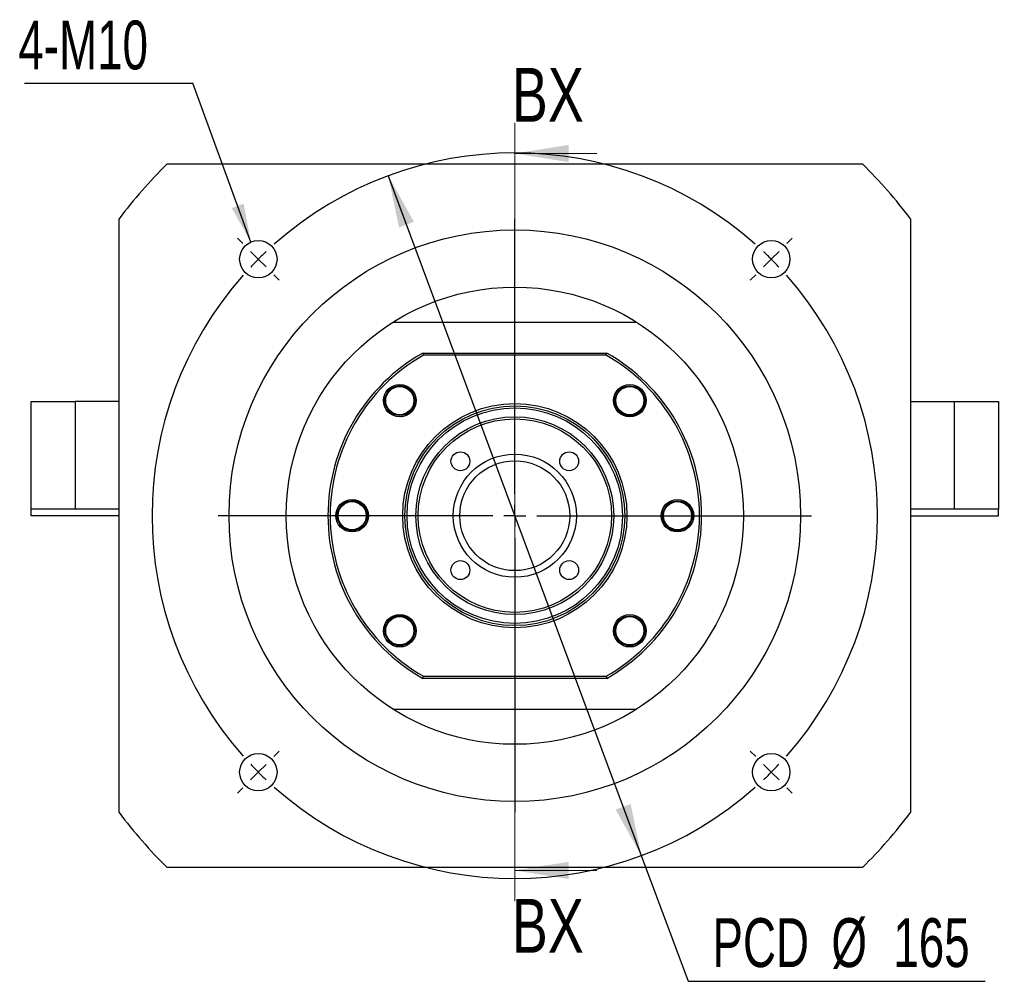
# Model space of a CAD drawing. Header units: millimetres. Extents: x 18 to 332, y 5 to 190.
# Tile 1 of 5: x 22 to 86, y 24 to 86. Entities that reach past the tile are written whole.
import ezdxf

# ---------------------------------------------------------------- set-up
doc = ezdxf.new("R2010")
doc.units = ezdxf.units.MM
doc.layers.add('圖層0', color=7, linetype='Continuous')
doc.styles.add('SLDTEXTSTYLE0', font='TXT', dxfattribs={"width": 0.7})
doc.styles.add('SLDTEXTSTYLE2', font='TXT', dxfattribs={"width": 0.75})
doc.dimstyles.new('SLDDIMSTYLE0', dxfattribs={"dimtxt": 3.389974, "dimasz": 2.5, "dimexe": 0, "dimexo": 0.0625, "dimgap": 0.847493, "dimtad": 0, "dimtih": 1, "dimtoh": 1, "dimlfac": 3.5, "dimrnd": 1e-09, "dimzin": 12, "dimdsep": 46, "dimtxsty": 'SLDTEXTSTYLE0', "dimsah": 1, "dimcen": 0, "dimadec": 0, "dimazin": 3, "dimtfac": 1, "dimtmove": 0, "dimatfit": 3, "dimfxl": 0, "dimfrac": 2, "dimtolj": 1, "dimtzin": 12, "dimarcsym": 0})
doc.dimstyles.new('SLDDIMSTYLE1', dxfattribs={"dimtxt": 0.18, "dimasz": 2.5, "dimexe": 0, "dimexo": 0.0625, "dimgap": 0, "dimtad": 0, "dimtih": 1, "dimtoh": 1, "dimdec": 0, "dimrnd": 1e-09, "dimzin": 0, "dimdsep": 46, "dimtxsty": 'Standard', "dimsah": 1, "dimcen": 0.09, "dimadec": 0, "dimazin": 0, "dimtfac": 2.5, "dimtdec": 0, "dimtofl": 0, "dimtmove": 0, "dimatfit": 3, "dimfxl": 0, "dimfrac": 2, "dimtolj": 1, "dimtzin": 0, "dimarcsym": 0})

# ---------------------------------------------------------------- blocks, each defined once
blk = doc.blocks.new('_D')
at = {"layer": '圖層0', "color": 7}
for p, q in [((45.477, 76.174), (61.921, 31.992)), ((61.921, 31.992), (64.957, 23.836)), ((64.957, 23.836), (84.26, 23.836))]:
    blk.add_line(p, q, dxfattribs=at)
for points in [[(45.477, 76.174), (46.171, 72.815), (47.148, 73.179)], [(61.921, 31.992), (61.228, 35.351), (60.25, 34.987)]]:
    blk.add_solid(points, dxfattribs=at)
at = {"layer": '圖層0', "color": 7, "char_height": 3.175, "attachment_point": 1, "style": 'SLDTEXTSTYLE0'}
for s, insert in [('PCD', (66.544, 27.929)), ('%%c', (74.276, 27.929)), ('165', (78.298, 27.929))]:
    blk.add_mtext(s, dxfattribs=dict(at, insert=insert))
blk = doc.blocks.new('SW_NOTE_0')
at = {"layer": '圖層0', "color": 0}
blk.add_line((-10.945, 0), (0, 0), dxfattribs=at)
at = {"layer": '圖層0', "color": 0, "insert": (-11.341, 4.072), "char_height": 3.175, "attachment_point": 1, "style": 'SLDTEXTSTYLE0'}
blk.add_mtext('4-M10', dxfattribs=at)
blk = doc.blocks.new('SW_CENTERMARKSYMBOL_0')
at = {"layer": '圖層0', "color": 0}
for p, q in [((0, 1.429), (0, 19.286)), ((0, 0), (0, 0.714)), ((-1.429, 0), (-19.286, 0)), ((0, 0), (-0.714, 0)), ((0, 0), (0, -0.714)), ((0, 0), (0.714, 0)), ((1.429, 0), (19.286, 0)), ((0, -1.429), (0, -19.286))]:
    blk.add_line(p, q, dxfattribs=at)
blk = doc.blocks.new('SW_CENTERMARKSYMBOL_1')
at = {"layer": '圖層0', "color": 0}
for p, q in [((-34.345, 1.01), (-34.699, 1.364)), ((1.01, 1.01), (1.364, 1.364)), ((-16.668, -15.239), (-16.668, 0.714)), ((-33.335, 0), (-33.84, 0.505)), ((-33.335, 0), (-32.83, -0.505)), ((0, 0), (-0.505, -0.505)), ((0, 0), (0.505, 0.505)), ((-32.325, -1.01), (-31.971, -1.364)), ((-1.01, -1.01), (-1.364, -1.364)), ((-16.668, -16.668), (-16.668, -15.953)), ((-18.096, -16.668), (-34.049, -16.668)), ((-16.668, -16.668), (-17.382, -16.668)), ((-16.668, -16.668), (-16.668, -17.382)), ((-16.668, -16.668), (-15.953, -16.668)), ((-15.239, -16.668), (0.714, -16.668)), ((-16.668, -18.096), (-16.668, -34.049)), ((-32.325, -32.325), (-31.971, -31.971)), ((-1.01, -32.325), (-1.364, -31.971)), ((-33.335, -33.335), (-32.83, -32.83)), ((0, -33.335), (-0.505, -32.83)), ((-33.335, -33.335), (-33.84, -33.84)), ((0, -33.335), (0.505, -33.84)), ((-34.345, -34.345), (-34.699, -34.699)), ((1.01, -34.345), (1.364, -34.699))]:
    blk.add_line(p, q, dxfattribs=at)
for start, end in [(48.47247, 131.52753), (135, 136.73624), (133.26376, 135), (45, 46.73624), (43.26376, 45), (138.47247, 221.52753), (318.47247, 41.52753), (223.26376, 225), (315, 316.73624), (225, 226.73624), (313.26376, 315), (228.47247, 311.52753)]:
    blk.add_arc((-16.668, -16.668), 23.571, start, end, dxfattribs=at)

msp = doc.modelspace()

# ---------------------------------------------------------------- linework, layer by layer
at = {"color": 7, "linetype": 'Continuous', "lineweight": 18}
for p, q in [((53.6993, 79.6196), (53.6993, 29.0305)), ((59.0193, 77.6196), (53.6993, 77.6196)), ((59.0193, 31.0305), (53.6993, 31.0305))]:
    msp.add_line(p, q, dxfattribs=at)
at = {"color": 7, "linetype": 'Continuous', "lineweight": 25}
for p, q in [((31.1003, 76.94), (76.2982, 76.94)), ((27.985, 34.7972), (27.985, 73.3686)), ((79.4135, 73.3686), (79.4135, 34.7972)), ((45.7813, 66.6543), (61.6172, 66.6543)), ((47.7248, 64.6543), (47.7625, 64.5115)), ((47.7248, 64.6543), (59.6737, 64.6543)), ((59.636, 64.5115), (59.6737, 64.6543)), ((59.636, 64.5115), (47.7625, 64.5115)), ((45.409, 62.045), (45.5514, 62.2698)), ((61.6614, 62.3732), (61.8862, 62.2307)), ((22.2707, 54.5115), (22.2707, 61.5115)), ((22.2707, 61.5115), (25.1278, 61.5115)), ((25.1278, 61.5115), (25.1278, 54.5115)), ((27.985, 61.5115), (25.1278, 61.5115)), ((79.4135, 61.5115), (82.2707, 61.5115)), ((82.2707, 54.5115), (82.2707, 61.5115)), ((82.2707, 61.5115), (85.1278, 61.5115)), ((85.1278, 61.5115), (85.1278, 54.5115)), ((25.1278, 54.5115), (22.2707, 54.5115)), ((22.2707, 54.0829), (22.2707, 54.5115)), ((27.985, 54.5115), (25.1278, 54.5115)), ((82.2707, 54.5115), (79.4135, 54.5115)), ((85.1278, 54.5115), (82.2707, 54.5115)), ((85.1278, 54.0829), (85.1278, 54.5115)), ((27.985, 54.0829), (22.2707, 54.0829)), ((65.1914, 54.3149), (65.2497, 54.0552)), ((79.4135, 54.0829), (85.1278, 54.0829)), ((61.9895, 46.1207), (61.8471, 45.8959)), ((45.7371, 45.7926), (45.5123, 45.9351)), ((47.7248, 43.5115), (47.7625, 43.6543)), ((59.6737, 43.5115), (47.7248, 43.5115)), ((47.7625, 43.6543), (59.636, 43.6543)), ((59.636, 43.6543), (59.6737, 43.5115)), ((45.7813, 41.5115), (61.6172, 41.5115)), ((76.2982, 31.2257), (31.1003, 31.2257))]:
    msp.add_line(p, q, dxfattribs=at)
for centre, radius in [((53.6993, 54.0829), 18.5714), ((37.0317, 70.7504), 1.2143), ((70.3668, 70.7504), 1.2143), ((53.6993, 54.0829), 14.8571), ((46.2241, 61.558), 1.0571), ((46.2241, 61.558), 0.9714), ((46.2241, 61.558), 0.9143), ((61.1744, 61.558), 1.0571), ((61.1744, 61.558), 0.9714), ((61.1744, 61.558), 0.9143), ((53.6993, 54.0829), 7.2857), ((53.6993, 54.0829), 7.1429), ((53.6993, 54.0829), 7), ((53.6993, 54.0829), 6.4286), ((53.6993, 54.0829), 6.2857), ((50.1637, 57.6184), 0.6143), ((57.2348, 57.6184), 0.6143), ((53.6993, 54.0829), 4), ((53.6993, 54.0829), 3.5714), ((43.1278, 54.0829), 1.0571), ((43.1278, 54.0829), 0.9714), ((64.2707, 54.0829), 1.0571), ((64.2707, 54.0829), 0.9714), ((43.1278, 54.0829), 0.9143), ((64.2707, 54.0829), 0.9143), ((50.1637, 50.5473), 0.6143), ((57.2348, 50.5473), 0.6143), ((46.2241, 46.6078), 1.0571), ((46.2241, 46.6078), 0.9714), ((46.2241, 46.6078), 0.9143), ((61.1744, 46.6078), 1.0571), ((61.1744, 46.6078), 0.9714), ((61.1744, 46.6078), 0.9143), ((37.0317, 37.4154), 1.2143), ((70.3668, 37.4154), 1.2143)]:
    msp.add_circle(centre, radius, dxfattribs=at)
for radius, start, end in [(32.1429, 134.67461, 143.130102), (32.1429, 36.869898, 45.32539), (12.1429, 119.472932, 240.527068), (12.1429, 299.472932, 60.527068), (12, 119.651845, 240.348155), (12, 299.651845, 60.348155), (32.1429, 216.869898, 225.32539), (32.1429, 314.67461, 323.130102)]:
    msp.add_arc((53.6993, 54.0829), radius, start, end, dxfattribs=at)
for points, knots in [([(46.7111, 62.3732), (46.6581, 62.4011), (46.5583, 62.4536), (46.3976, 62.4957), (46.2402, 62.5119), (46.0821, 62.5013), (45.9278, 62.4648), (45.7328, 62.3822), (45.5457, 62.2442), (45.4472, 62.1006), (45.409, 62.045)], [0, 0, 0, 0, 0.1205086, 0.22645464, 0.3324005, 0.43834652, 0.54429233, 0.6502383, 0.86443841, 1, 1, 1, 1]), ([(46.2899, 60.532), (46.3731, 60.541), (46.5721, 60.5625), (46.8495, 60.7305), (47.0818, 60.9906), (47.2089, 61.3145), (47.2221, 61.6575), (47.1188, 61.979), (46.9368, 62.2268), (46.7781, 62.3297), (46.7111, 62.3732)], [0, 0, 0, 0, 0.0989723, 0.2367534, 0.3741477, 0.5093323, 0.6429233, 0.7755067, 0.9053154, 1, 1, 1, 1]), ([(61.9895, 61.071), (62.0175, 61.1241), (62.0699, 61.2238), (62.1121, 61.3845), (62.1283, 61.5419), (62.1177, 61.7), (62.0812, 61.8543), (61.9986, 62.0494), (61.8605, 62.2365), (61.717, 62.335), (61.6614, 62.3732)], [0, 0, 0, 0, 0.1205086, 0.22645464, 0.3324005, 0.43834652, 0.54429233, 0.6502383, 0.86443841, 1, 1, 1, 1]), ([(60.1448, 61.5136), (60.1543, 61.4231), (60.176, 61.2167), (60.3465, 60.9326), (60.6071, 60.7004), (60.9308, 60.5732), (61.2739, 60.56), (61.5954, 60.6633), (61.8432, 60.8454), (61.9461, 61.0041), (61.9895, 61.071)], [0, 0, 0, 0, 0.1066846, 0.2432864, 0.3795047, 0.5135322, 0.6459797, 0.7774283, 0.9061258, 1, 1, 1, 1]), ([(44.0903, 53.7722), (44.1089, 53.8278), (44.1644, 53.9934), (44.1313, 54.2896), (43.9975, 54.6067), (43.7629, 54.859), (43.4629, 55.0132), (43.1588, 55.0597), (42.9738, 55.0203), (42.8958, 55.0036)], [0, 0, 0, 0, 0.0835713, 0.2485405, 0.4108562, 0.5712585, 0.7304511, 0.8863121, 1, 1, 1, 1]), ([(42.8958, 55.0036), (42.8385, 54.9859), (42.7309, 54.9524), (42.5875, 54.8686), (42.4647, 54.7687), (42.3604, 54.6495), (42.2771, 54.5146), (42.1976, 54.3182), (42.1629, 54.0883), (42.1947, 53.9172), (42.2071, 53.8509)], [0, 0, 0, 0, 0.1205082, 0.2264542, 0.3324, 0.4383463, 0.544292, 0.650238, 0.8644385, 1, 1, 1, 1]), ([(42.2071, 53.8509), (42.1704, 53.9517), (42.1267, 54.0722), (42.1422, 54.1963), (42.1447, 54.2166)], [0, 0, 0, 0, 0.836642, 1, 1, 1, 1]), ([(63.2682, 54.1134), (63.2686, 54.0349), (63.2698, 53.8421), (63.4047, 53.5589), (63.6347, 53.3068), (63.9359, 53.1526), (64.2396, 53.1061), (64.4247, 53.1455), (64.5027, 53.1621)], [0, 0, 0, 0, 0.1292843, 0.3173595, 0.5032175, 0.6876739, 0.8682699, 1, 1, 1, 1]), ([(64.5027, 53.1621), (64.56, 53.1799), (64.6676, 53.2133), (64.811, 53.2971), (64.9338, 53.397), (65.0381, 53.5163), (65.1214, 53.6512), (65.2009, 53.8475), (65.2356, 54.0774), (65.2038, 54.2486), (65.1914, 54.3149)], [0, 0, 0, 0, 0.1205082, 0.2264542, 0.3324, 0.4383463, 0.544292, 0.650238, 0.8644385, 1, 1, 1, 1]), ([(47.1195, 47.0774), (47.0947, 47.1268), (47.0181, 47.2799), (46.7874, 47.4634), (46.4687, 47.5931), (46.1243, 47.6056), (45.8032, 47.5025), (45.5553, 47.3204), (45.4524, 47.1617), (45.409, 47.0948)], [0, 0, 0, 0, 0.07916334, 0.2449259, 0.40802253, 0.56919651, 0.72915486, 0.88576555, 1, 1, 1, 1]), ([(45.409, 47.0948), (45.3811, 47.0417), (45.3286, 46.9419), (45.2864, 46.7813), (45.2702, 46.6238), (45.2809, 46.4657), (45.3173, 46.3115), (45.3999, 46.1164), (45.538, 45.9293), (45.6815, 45.8308), (45.7371, 45.7926)], [0, 0, 0, 0, 0.1205086, 0.22645464, 0.3324005, 0.43834652, 0.54429233, 0.6502383, 0.86443841, 1, 1, 1, 1]), ([(60.2024, 46.686), (60.1972, 46.6272), (60.1824, 46.4568), (60.2832, 46.1867), (60.4611, 45.939), (60.6203, 45.836), (60.6874, 45.7926)], [0, 0, 0, 0, 0.16368091, 0.47420815, 0.77823658, 1, 1, 1, 1]), ([(60.6874, 45.7926), (60.7405, 45.7647), (60.8402, 45.7122), (61.0009, 45.6701), (61.1583, 45.6539), (61.3164, 45.6645), (61.4707, 45.701), (61.6658, 45.7835), (61.8529, 45.9216), (61.9514, 46.0651), (61.9895, 46.1207)], [0, 0, 0, 0, 0.1205086, 0.22645464, 0.3324005, 0.43834652, 0.54429233, 0.6502383, 0.86443841, 1, 1, 1, 1])]:
    msp.add_open_spline(points, degree=3, knots=knots, dxfattribs=at)
at = {"color": 7, "linetype": 'Continuous', "lineweight": 18}
for points in [[(53.6993, 77.6196), (57.1993, 77.0596), (57.1993, 78.1796)], [(53.6993, 31.0305), (57.1993, 30.4705), (57.1993, 31.5905)]]:
    msp.add_solid(points, dxfattribs=at)

# ---------------------------------------------------------------- block references
at = {"layer": '圖層0', "color": 7}
for name, p in [('SW_NOTE_0', (32.7787, 82.1849)), ('SW_CENTERMARKSYMBOL_1', (70.3668, 70.7504)), ('SW_CENTERMARKSYMBOL_0', (53.6993, 54.0829))]:
    msp.add_blockref(name, p, dxfattribs=at)

# ---------------------------------------------------------------- texts
at = {"color": 7, "linetype": 'Continuous', "char_height": 3.5, "attachment_point": 1, "style": 'SLDTEXTSTYLE2'}
for insert in [(53.5021, 83.178), (53.5021, 29.1796)]:
    msp.add_mtext('BX', dxfattribs=dict(at, insert=insert))

# ---------------------------------------------------------------- dimensions: what is measured, and where the dimension line sits
at = {"layer": '圖層0', "color": 7}
dim = msp.add_diameter_dim_2p(p1=(61.9213, 31.9919), p2=(45.4772, 76.1738), text='PCD<>', dimstyle='SLDDIMSTYLE0', dxfattribs=at)
dim.commit()
dim.dimension.update_dxf_attribs({"geometry": '_D', "text_midpoint": (75.4019, 26.3732), "dimtype": 163})

# ---------------------------------------------------------------- leaders
msp.add_leader([(36.5488, 71.8645), (32.7787, 82.1849)], dimstyle='SLDDIMSTYLE1', dxfattribs=at)

doc.saveas('drawing.dxf')
